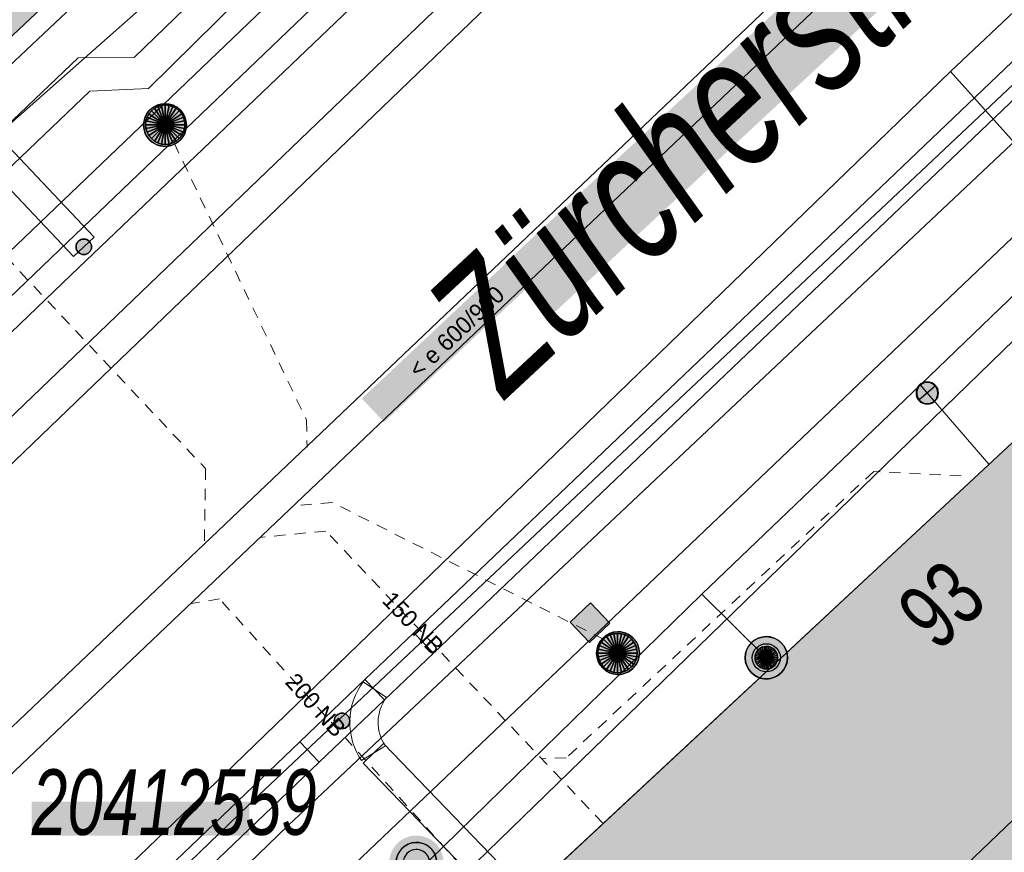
# Model space of a CAD drawing. Header units: metres. Extents: x 2695560 to 2696939, y 1260529 to 1262050.
# Tile 131 of 256: x 2695652 to 2695669, y 1260943 to 1260957. Entities that reach past the tile are written whole.
import ezdxf

# ---------------------------------------------------------------- set-up
doc = ezdxf.new("R2010")
doc.units = ezdxf.units.M
doc.linetypes.add('AUSGEZOGEN', pattern=[0])
doc.linetypes.add('VERDECKT2_S2', pattern=[0.36, 0.2, -0.16])
for name, color, linetype in [('XR$1$AV_Gebäudeflächen (BB)', 7, 'AUSGEZOGEN'), ('XR$1$AV_Haus-Nr.', 7, 'AUSGEZOGEN'), ('XR$1$AV_Lagefixpunkt-Nr.', 7, 'AUSGEZOGEN'), ('XR$1$AV_Lagefixpunkte', 7, 'AUSGEZOGEN'), ('XR$1$AV_Linien (BB)', 7, 'AUSGEZOGEN'), ('XR$1$AV_Strassennamen', 7, 'AUSGEZOGEN'), ('XR$1$AW_LK_Einlaufschacht alt', 24, 'AUSGEZOGEN'), ('XR$1$AW_LK_Schachtdeckel', 24, 'AUSGEZOGEN'), ('XR$1$EW_LK_Knoten', 1, 'AUSGEZOGEN'), ('XR$1$Liegenschaftsgrenzen', 7, 'AUSGEZOGEN'), ('XR$1$PFAV', 255, 'AUSGEZOGEN'), ('XR$1$PFAW', 255, 'AUSGEZOGEN'), ('XR$1$PFWA', 255, 'AUSGEZOGEN'), ('XR$1$RAEW', 8, 'AUSGEZOGEN'), ('XR$1$RP_Abstandslinie', 7, 'AUSGEZOGEN'), ('XR$1$WA_LK_Absperrarmatur', 171, 'AUSGEZOGEN'), ('XR$1$WA_LK_Hydrant', 171, 'AUSGEZOGEN')]:
    doc.layers.add(name, color=color, linetype=linetype)
for name, color, linetype, lineweight in [('XR$2$ABW-Linie-R-ungenau', 4, 'VERDECKT2_S2', 18), ('XR$2$ABW-LinieFlaeche-R-genau', 4, 'AUSGEZOGEN', 18), ('XR$2$ABW-Punkt', 6, 'AUSGEZOGEN', 18), ('XR$2$ELE-Flaeche-oberirdisch', 1, 'AUSGEZOGEN', 18), ('XR$2$ELE-LinieFlaeche-genau', 1, 'AUSGEZOGEN', 18), ('XR$2$GAS-Linie-genau', 12, 'AUSGEZOGEN', 18), ('XR$2$KOM-Linie-U-genau', 91, 'AUSGEZOGEN', 18), ('XR$2$KOM-LinieFlaeche-U-genau', 91, 'AUSGEZOGEN', 18), ('XR$2$WAS-Linie-genau', 5, 'AUSGEZOGEN', 18), ('XR$2$WAS-Punkt', 5, 'AUSGEZOGEN', 18), ('XR$2$WEI-Text', 59, 'AUSGEZOGEN', 18)]:
    doc.layers.add(name, color=color, linetype=linetype, lineweight=lineweight)
doc.styles.add('ARIAL', font='arial.ttf')
doc.styles.add('TXT', font='txt')

# ---------------------------------------------------------------- blocks, each defined once
blk = doc.blocks.new('COMPLEXOBJECT_443')
at = {"layer": 'XR$1$AV_Linien (BB)', "color": 7, "linetype": 'AUSGEZOGEN', "transparency": 33554687}
blk.add_lwpolyline([(5625.444, 10929.421), (5664.073, 10966.374), (5707.358, 11007.742)], dxfattribs=at)
blk = doc.blocks.new('BWAV1')
at = {"layer": 'XR$1$PFAV', "transparency": 33554687}
blk.add_hatch(color=7, dxfattribs=at).paths.add_polyline_path([(0.67, 0), (0.656, 0.135), (0.616, 0.264), (0.55, 0.383), (0.462, 0.486), (0.354, 0.569), (0.233, 0.628), (0.101, 0.662), (-0.034, 0.669), (-0.168, 0.649), (-0.295, 0.602), (-0.41, 0.53), (-0.508, 0.436), (-0.586, 0.325), (-0.639, 0.201), (-0.667, 0.068), (-0.667, -0.068), (-0.639, -0.201), (-0.586, -0.325), (-0.508, -0.436), (-0.41, -0.53), (-0.295, -0.602), (-0.168, -0.649), (-0.034, -0.669), (0.101, -0.662), (0.233, -0.628), (0.354, -0.569), (0.462, -0.486), (0.55, -0.383), (0.616, -0.264), (0.656, -0.135)])
at = {"color": 7, "transparency": 33554687}
for radius, start, end in [(0.5, 91.1948, 268.8052), (0.5, 268.8052, 91.1948), (0.326, 91.1948, 268.8052), (0.326, 268.8052, 91.1948)]:
    blk.add_arc((0, 0), radius, start, end, dxfattribs=at)
at = {"layer": 'XR$1$PFAV', "transparency": 33554687}
blk.add_circle((0, 0), 0.5, dxfattribs=at)
blk = doc.blocks.new('BAW2089')
at = {"layer": 'XR$1$PFAW', "transparency": 33554687}
blk.add_hatch(color=7, dxfattribs=at).paths.add_polyline_path([(-0.5, 0.5), (-0.5, -0.5), (0.5, -0.5), (0.5, 0.5)])
at = {"transparency": 33554687}
blk.add_lwpolyline([(-0.5, 0.5), (0.5, 0.5), (0.5, -0.5), (-0.5, -0.5), (-0.5, 0.5)], close=True, dxfattribs=at)
at = {"layer": 'XR$1$PFAW', "transparency": 33554687}
blk.add_lwpolyline([(-0.5, 0.5), (0.5, 0.5), (0.5, -0.5), (-0.5, -0.5), (-0.5, 0.5)], close=True, dxfattribs=at)
blk = doc.blocks.new('BAW2088')
at = {"layer": 'XR$1$PFAW', "transparency": 33554687}
blk.add_hatch(color=253, dxfattribs=at).paths.add_polyline_path([(0.51, 0), (0.5, 0.101), (0.47, 0.197), (0.421, 0.286), (0.355, 0.362), (0.275, 0.424), (0.184, 0.469), (0.086, 0.494), (-0.015, 0.499), (-0.115, 0.484), (-0.21, 0.449), (-0.296, 0.395), (-0.369, 0.326), (-0.427, 0.243), (-0.467, 0.15), (-0.487, 0.051), (-0.487, -0.051), (-0.467, -0.15), (-0.427, -0.243), (-0.369, -0.326), (-0.296, -0.395), (-0.21, -0.449), (-0.115, -0.484), (-0.015, -0.499), (0.086, -0.494), (0.184, -0.469), (0.275, -0.424), (0.355, -0.362), (0.421, -0.286), (0.47, -0.197), (0.5, -0.101)])
at = {"transparency": 33554687}
for start, end in [(91.1948, 268.8052), (268.8052, 91.1948)]:
    blk.add_arc((0.01, 0), 0.5, start, end, dxfattribs=at)
at = {"layer": 'XR$1$PFAW', "transparency": 33554687}
blk.add_circle((0.01, 0), 0.5, dxfattribs=at)
blk = doc.blocks.new('BWA2009')
at = {"true_color": 0x000000, "transparency": 33554687}
blk.add_hatch(color=18, dxfattribs=at).paths.add_polyline_path([(0.333, 0), (0.327, 0.067), (0.306, 0.131), (0.274, 0.19), (0.23, 0.242), (0.176, 0.283), (0.116, 0.313), (0.05, 0.329), (-0.017, 0.333), (-0.084, 0.323), (-0.147, 0.299), (-0.204, 0.264), (-0.253, 0.217), (-0.291, 0.162), (-0.318, 0.1), (-0.332, 0.034), (-0.332, -0.034), (-0.318, -0.1), (-0.291, -0.162), (-0.253, -0.217), (-0.204, -0.264), (-0.147, -0.299), (-0.084, -0.323), (-0.017, -0.333), (0.05, -0.329), (0.116, -0.313), (0.176, -0.283), (0.23, -0.242), (0.274, -0.19), (0.306, -0.131), (0.327, -0.067)])
at = {"layer": 'XR$1$PFWA', "transparency": 33554687}
blk.add_hatch(color=7, dxfattribs=at).paths.add_polyline_path([(0.5, 0), (0.49, 0.101), (0.459, 0.197), (0.41, 0.286), (0.344, 0.362), (0.264, 0.424), (0.174, 0.469), (0.076, 0.494), (-0.025, 0.499), (-0.125, 0.484), (-0.22, 0.449), (-0.306, 0.395), (-0.379, 0.326), (-0.437, 0.243), (-0.477, 0.15), (-0.497, 0.051), (-0.497, -0.051), (-0.477, -0.15), (-0.437, -0.243), (-0.379, -0.326), (-0.306, -0.395), (-0.22, -0.449), (-0.125, -0.484), (-0.025, -0.499), (0.076, -0.494), (0.174, -0.469), (0.264, -0.424), (0.344, -0.362), (0.41, -0.286), (0.459, -0.197), (0.49, -0.101)])
at = {"transparency": 33554687}
blk.add_circle((0, 0), 0.333, dxfattribs=at)
for start, end in [(90, 180), (0, 90), (180, 270), (270, 0)]:
    blk.add_arc((0, 0), 0.5, start, end, dxfattribs=at)
at = {"layer": 'XR$1$PFWA', "transparency": 33554687}
blk.add_circle((0, 0), 0.5, dxfattribs=at)
blk = doc.blocks.new('BWA965')
at = {"layer": 'XR$1$PFWA', "transparency": 33554687}
blk.add_hatch(color=7, dxfattribs=at).paths.add_polyline_path([(0, 0.5), (-0.051, 0.497), (-0.101, 0.49), (-0.15, 0.477), (-0.197, 0.459), (-0.243, 0.437), (-0.286, 0.41), (-0.326, 0.379), (-0.362, 0.344), (-0.395, 0.306), (-0.424, 0.264), (-0.449, 0.22), (-0.469, 0.174), (-0.484, 0.125), (-0.494, 0.076), (-0.499, 0.025), (-0.499, -0.025), (-0.494, -0.076), (-0.484, -0.125), (-0.469, -0.174), (-0.449, -0.22), (-0.424, -0.264), (-0.395, -0.306), (-0.362, -0.344), (-0.326, -0.379), (-0.286, -0.41), (-0.243, -0.437), (-0.197, -0.459), (-0.15, -0.477), (-0.101, -0.49), (-0.051, -0.497), (0, -0.5), (0.051, -0.497), (0.101, -0.49), (0.15, -0.477), (0.197, -0.459), (0.243, -0.437), (0.286, -0.41), (0.326, -0.379), (0.362, -0.344), (0.395, -0.306), (0.424, -0.264), (0.449, -0.22), (0.469, -0.174), (0.484, -0.125), (0.494, -0.076), (0.499, -0.025), (0.499, 0.025), (0.494, 0.076), (0.484, 0.125), (0.469, 0.174), (0.449, 0.22), (0.424, 0.264), (0.395, 0.306), (0.362, 0.344), (0.326, 0.379), (0.286, 0.41), (0.243, 0.437), (0.197, 0.459), (0.15, 0.477), (0.101, 0.49), (0.051, 0.497)])
at = {"transparency": 33554687}
blk.add_line((0, 0.5), (0, -0.5), dxfattribs=at)
for start, end in [(90, 270), (270, 90)]:
    blk.add_arc((0, 0), 0.5, start, end, dxfattribs=at)
blk = doc.blocks.new('BEW957')
at = {"layer": 'XR$1$RAEW', "transparency": 33554687}
blk.add_hatch(color=1, dxfattribs=at).paths.add_polyline_path([(-0.5, 0), (-0.497, -0.051), (-0.49, -0.101), (-0.477, -0.15), (-0.459, -0.197), (-0.437, -0.243), (-0.41, -0.286), (-0.379, -0.326), (-0.344, -0.362), (-0.306, -0.395), (-0.264, -0.424), (-0.22, -0.449), (-0.174, -0.469), (-0.125, -0.484), (-0.076, -0.494), (-0.025, -0.499), (0.025, -0.499), (0.076, -0.494), (0.125, -0.484), (0.174, -0.469), (0.22, -0.449), (0.264, -0.424), (0.306, -0.395), (0.344, -0.362), (0.379, -0.326), (0.41, -0.286), (0.437, -0.243), (0.459, -0.197), (0.477, -0.15), (0.49, -0.101), (0.497, -0.051), (0.5, 0), (0.497, 0.051), (0.49, 0.101), (0.477, 0.15), (0.459, 0.197), (0.437, 0.243), (0.41, 0.286), (0.379, 0.326), (0.344, 0.362), (0.306, 0.395), (0.264, 0.424), (0.22, 0.449), (0.174, 0.469), (0.125, 0.484), (0.076, 0.494), (0.025, 0.499), (-0.025, 0.499), (-0.076, 0.494), (-0.125, 0.484), (-0.174, 0.469), (-0.22, 0.449), (-0.264, 0.424), (-0.306, 0.395), (-0.344, 0.362), (-0.379, 0.326), (-0.41, 0.286), (-0.437, 0.243), (-0.459, 0.197), (-0.477, 0.15), (-0.49, 0.101), (-0.497, 0.051)])
at = {"color": 1, "transparency": 33554687}
for start, end in [(90, 180), (180, 270), (0, 90), (270, 0)]:
    blk.add_arc((0, 0), 0.5, start, end, dxfattribs=at)
at = {"layer": 'XR$1$RAEW', "color": 1, "transparency": 33554687}
blk.add_circle((0, 0), 0.5, dxfattribs=at)
blk = doc.blocks.new('WAS-ABSPERRORGAN')
at = {"layer": 'XR$2$WAS-Punkt', "linetype": 'AUSGEZOGEN', "transparency": 33554687}
for p, q in [((0, 200, 2500), (0, -200, 2500)), ((0, 0), (0, 0))]:
    blk.add_line(p, q, dxfattribs=at)
blk.add_circle((0, 0, 502500), 200, dxfattribs=at)
blk = doc.blocks.new('WAS-OBERFLURHYDRANT')
at = {"layer": 'XR$2$WAS-Punkt', "linetype": 'AUSGEZOGEN', "transparency": 33554687}
blk.add_hatch(color=5, dxfattribs=at).paths.add_polyline_path([(0, -200), (20, -199), (40, -196), (60, -191), (79, -184), (97, -175), (114, -164), (130, -152), (145, -138), (158, -122), (170, -106), (180, -88), (188, -69), (194, -50), (198, -30), (200, -10), (200, 10), (198, 30), (194, 50), (188, 69), (180, 88), (170, 106), (158, 122), (145, 138), (130, 152), (114, 164), (97, 175), (79, 184), (60, 191), (40, 196), (20, 199), (0, 200), (-20, 199), (-40, 196), (-60, 191), (-79, 184), (-97, 175), (-114, 164), (-130, 152), (-145, 138), (-158, 122), (-170, 106), (-180, 88), (-188, 69), (-194, 50), (-198, 30), (-200, 10), (-200, -10), (-198, -30), (-194, -50), (-188, -69), (-180, -88), (-170, -106), (-158, -122), (-145, -138), (-130, -152), (-114, -164), (-97, -175), (-79, -184), (-60, -191), (-40, -196), (-20, -199)])
at = {"layer": 'XR$2$WAS-Punkt', "linetype": 'AUSGEZOGEN', "lineweight": 25, "transparency": 33554687}
for points in [[(-77, 185, 2500), (0, 0, 2500), (-111, 166, 2500)], [(-77, 185), (0, 0), (-111, 166)], [(-77, 185, 2500), (-77, 185), (-111, 166), (-111, 166, 2500)], [(-39, 196, 2500), (0, 0, 2500), (-77, 185, 2500)], [(-39, 196), (0, 0), (-77, 185)], [(-39, 196, 2500), (-39, 196), (-77, 185), (-77, 185, 2500)], [(0, 200, 2500), (0, 0, 2500), (-39, 196, 2500)], [(0, 200), (0, 0), (-39, 196)], [(0, 200, 2500), (0, 200), (-39, 196), (-39, 196, 2500)], [(39, 196, 2500), (0, 0, 2500), (0, 200, 2500)], [(39, 196), (0, 0), (0, 200)], [(39, 196, 2500), (39, 196), (0, 200), (0, 200, 2500)], [(77, 185, 2500), (0, 0, 2500), (39, 196, 2500)], [(77, 185), (0, 0), (39, 196)], [(111, 166, 2500), (0, 0, 2500), (77, 185, 2500)], [(111, 166), (0, 0), (77, 185)], [(77, 185, 2500), (77, 185), (39, 196), (39, 196, 2500)], [(111, 166, 2500), (111, 166), (77, 185), (77, 185, 2500)], [(-196, 39, 2500), (0, 0, 2500), (-200, 0, 2500)], [(-196, 39), (0, 0), (-200, 0)], [(-196, 39, 2500), (-196, 39), (-200, 0), (-200, 0, 2500)], [(-200, 0, 2500), (0, 0, 2500), (-196, -39, 2500)], [(-200, 0), (0, 0), (-196, -39)], [(-185, 77, 2500), (0, 0, 2500), (-196, 39, 2500)], [(-185, 77), (0, 0), (-196, 39)], [(-185, 77, 2500), (-185, 77), (-196, 39), (-196, 39, 2500)], [(-196, -39, 2500), (0, 0, 2500), (-185, -77, 2500)], [(-196, -39), (0, 0), (-185, -77)], [(-166, 111, 2500), (0, 0, 2500), (-185, 77, 2500)], [(-166, 111), (0, 0), (-185, 77)], [(-166, 111, 2500), (-166, 111), (-185, 77), (-185, 77, 2500)], [(-185, -77, 2500), (0, 0, 2500), (-166, -111, 2500)], [(-185, -77), (0, 0), (-166, -111)], [(-141, 141, 2500), (0, 0, 2500), (-166, 111, 2500)], [(-141, 141), (0, 0), (-166, 111)], [(-141, 141, 2500), (-141, 141), (-166, 111), (-166, 111, 2500)], [(-166, -111, 2500), (0, 0, 2500), (-141, -141, 2500)], [(-166, -111), (0, 0), (-141, -141)], [(-111, 166, 2500), (0, 0, 2500), (-141, 141, 2500)], [(-111, 166), (0, 0), (-141, 141)], [(-111, 166, 2500), (-111, 166), (-141, 141), (-141, 141, 2500)], [(-141, -141, 2500), (0, 0, 2500), (-111, -166, 2500)], [(-141, -141), (0, 0), (-111, -166)], [(-111, -166, 2500), (0, 0, 2500), (-77, -185, 2500)], [(-111, -166), (0, 0), (-77, -185)], [(-77, -185, 2500), (0, 0, 2500), (-39, -196, 2500)], [(-77, -185), (0, 0), (-39, -196)], [(-39, -196, 2500), (0, 0, 2500), (0, -200, 2500)], [(-39, -196), (0, 0), (0, -200)], [(141, 141, 2500), (0, 0, 2500), (111, 166, 2500)], [(141, 141), (0, 0), (111, 166)], [(166, 111, 2500), (0, 0, 2500), (141, 141, 2500)], [(166, 111), (0, 0), (141, 141)], [(185, 77, 2500), (0, 0, 2500), (166, 111, 2500)], [(185, 77), (0, 0), (166, 111)], [(196, 39, 2500), (0, 0, 2500), (185, 77, 2500)], [(196, 39), (0, 0), (185, 77)], [(200, 0, 2500), (0, 0, 2500), (196, 39, 2500)], [(200, 0), (0, 0), (196, 39)], [(0, -200, 2500), (0, 0, 2500), (39, -196, 2500)], [(39, -196, 2500), (0, 0, 2500), (77, -185, 2500)], [(77, -185, 2500), (0, 0, 2500), (111, -166, 2500)], [(111, -166, 2500), (0, 0, 2500), (141, -141, 2500)], [(141, -141, 2500), (0, 0, 2500), (166, -111, 2500)], [(166, -111, 2500), (0, 0, 2500), (185, -77, 2500)], [(185, -77, 2500), (0, 0, 2500), (196, -39, 2500)], [(196, -39, 2500), (0, 0, 2500), (200, 0, 2500)], [(0, -200), (0, 0), (39, -196)], [(39, -196), (0, 0), (77, -185)], [(77, -185), (0, 0), (111, -166)], [(111, -166), (0, 0), (141, -141)], [(141, -141), (0, 0), (166, -111)], [(166, -111), (0, 0), (185, -77)], [(185, -77), (0, 0), (196, -39)], [(196, -39), (0, 0), (200, 0)], [(141, 141, 2500), (141, 141), (111, 166), (111, 166, 2500)], [(166, 111, 2500), (166, 111), (141, 141), (141, 141, 2500)], [(185, 77, 2500), (185, 77), (166, 111), (166, 111, 2500)], [(196, 39, 2500), (196, 39), (185, 77), (185, 77, 2500)], [(200, 0, 2500), (200, 0), (196, 39), (196, 39, 2500)], [(-200, 0, 2500), (-200, 0), (-196, -39), (-196, -39, 2500)], [(-196, -39, 2500), (-196, -39), (-185, -77), (-185, -77, 2500)], [(-185, -77, 2500), (-185, -77), (-166, -111), (-166, -111, 2500)], [(-166, -111, 2500), (-166, -111), (-141, -141), (-141, -141, 2500)], [(-141, -141, 2500), (-141, -141), (-111, -166), (-111, -166, 2500)], [(-111, -166, 2500), (-111, -166), (-77, -185), (-77, -185, 2500)], [(77, -185, 2500), (77, -185), (111, -166), (111, -166, 2500)], [(111, -166, 2500), (111, -166), (141, -141), (141, -141, 2500)], [(141, -141, 2500), (141, -141), (166, -111), (166, -111, 2500)], [(166, -111, 2500), (166, -111), (185, -77), (185, -77, 2500)], [(185, -77, 2500), (185, -77), (196, -39), (196, -39, 2500)], [(196, -39, 2500), (196, -39), (200, 0), (200, 0, 2500)], [(-77, -185, 2500), (-77, -185), (-39, -196), (-39, -196, 2500)], [(-39, -196, 2500), (-39, -196), (0, -200), (0, -200, 2500)], [(0, -200, 2500), (0, -200), (39, -196), (39, -196, 2500)], [(39, -196, 2500), (39, -196), (77, -185), (77, -185, 2500)]]:
    blk.add_3dface(points, dxfattribs=at)
blk = doc.blocks.new('ABW-SCHLAMMSAMMLER_RUND')
at = {"layer": 'XR$2$ABW-Punkt', "linetype": 'AUSGEZOGEN', "lineweight": 13, "transparency": 33554687}
for p, q in [((-70, 75, 2500), (70, 75, 2500)), ((-70, -75, 2500), (70, -75, 2500))]:
    blk.add_line(p, q, dxfattribs=at)
blk.add_polyline3d([(90, 0, 2500), (0, 0, 2500), (-90, 0, 2500)], dxfattribs=at)
at = {"layer": 'XR$2$ABW-Punkt', "linetype": 'AUSGEZOGEN', "lineweight": 25, "transparency": 33554687}
for points in [[(-147, 29, 2500), (0, 0, 2500), (-150, 0, 2500)], [(-147, 29), (0, 0), (-150, 0)], [(-147, 29, 2500), (-147, 29), (-150, 0), (-150, 0, 2500)], [(-150, 0, 2500), (0, 0, 2500), (-147, -29, 2500)], [(-150, 0), (0, 0), (-147, -29)], [(-139, 57, 2500), (0, 0, 2500), (-147, 29, 2500)], [(-139, 57), (0, 0), (-147, 29)], [(-139, 57, 2500), (-139, 57), (-147, 29), (-147, 29, 2500)], [(-147, -29, 2500), (0, 0, 2500), (-139, -57, 2500)], [(-147, -29), (0, 0), (-139, -57)], [(-125, 83, 2500), (0, 0, 2500), (-139, 57, 2500)], [(-125, 83), (0, 0), (-139, 57)], [(-125, 83, 2500), (-125, 83), (-139, 57), (-139, 57, 2500)], [(-139, -57, 2500), (0, 0, 2500), (-125, -83, 2500)], [(-139, -57), (0, 0), (-125, -83)], [(-106, 106, 2500), (0, 0, 2500), (-125, 83, 2500)], [(-106, 106), (0, 0), (-125, 83)], [(-106, 106, 2500), (-106, 106), (-125, 83), (-125, 83, 2500)], [(-125, -83, 2500), (0, 0, 2500), (-106, -106, 2500)], [(-125, -83), (0, 0), (-106, -106)], [(-83, 125, 2500), (0, 0, 2500), (-106, 106, 2500)], [(-83, 125), (0, 0), (-106, 106)], [(-83, 125, 2500), (-83, 125), (-106, 106), (-106, 106, 2500)], [(-106, -106, 2500), (0, 0, 2500), (-83, -125, 2500)], [(-106, -106), (0, 0), (-83, -125)], [(-57, 139, 2500), (0, 0, 2500), (-83, 125, 2500)], [(-57, 139), (0, 0), (-83, 125)], [(-57, 139, 2500), (-57, 139), (-83, 125), (-83, 125, 2500)], [(-83, -125, 2500), (0, 0, 2500), (-57, -139, 2500)], [(-83, -125), (0, 0), (-57, -139)], [(-29, 147, 2500), (0, 0, 2500), (-57, 139, 2500)], [(-29, 147), (0, 0), (-57, 139)], [(-29, 147, 2500), (-29, 147), (-57, 139), (-57, 139, 2500)], [(-57, -139, 2500), (0, 0, 2500), (-29, -147, 2500)], [(-57, -139), (0, 0), (-29, -147)], [(0, 150, 2500), (0, 0, 2500), (-29, 147, 2500)], [(0, 150), (0, 0), (-29, 147)], [(0, 150, 2500), (0, 150), (-29, 147), (-29, 147, 2500)], [(-29, -147, 2500), (0, 0, 2500), (0, -150, 2500)], [(-29, -147), (0, 0), (0, -150)], [(29, 147, 2500), (0, 0, 2500), (0, 150, 2500)], [(29, 147), (0, 0), (0, 150)], [(29, 147, 2500), (29, 147), (0, 150), (0, 150, 2500)], [(57, 139, 2500), (0, 0, 2500), (29, 147, 2500)], [(57, 139), (0, 0), (29, 147)], [(83, 125, 2500), (0, 0, 2500), (57, 139, 2500)], [(83, 125), (0, 0), (57, 139)], [(106, 106, 2500), (0, 0, 2500), (83, 125, 2500)], [(106, 106), (0, 0), (83, 125)], [(125, 83, 2500), (0, 0, 2500), (106, 106, 2500)], [(125, 83), (0, 0), (106, 106)], [(139, 57, 2500), (0, 0, 2500), (125, 83, 2500)], [(139, 57), (0, 0), (125, 83)], [(147, 29, 2500), (0, 0, 2500), (139, 57, 2500)], [(147, 29), (0, 0), (139, 57)], [(150, 0, 2500), (0, 0, 2500), (147, 29, 2500)], [(150, 0), (0, 0), (147, 29)], [(0, -150, 2500), (0, 0, 2500), (29, -147, 2500)], [(29, -147, 2500), (0, 0, 2500), (57, -139, 2500)], [(57, -139, 2500), (0, 0, 2500), (83, -125, 2500)], [(83, -125, 2500), (0, 0, 2500), (106, -106, 2500)], [(106, -106, 2500), (0, 0, 2500), (125, -83, 2500)], [(125, -83, 2500), (0, 0, 2500), (139, -57, 2500)], [(139, -57, 2500), (0, 0, 2500), (147, -29, 2500)], [(147, -29, 2500), (0, 0, 2500), (150, 0, 2500)], [(0, -150), (0, 0), (29, -147)], [(29, -147), (0, 0), (57, -139)], [(57, -139), (0, 0), (83, -125)], [(83, -125), (0, 0), (106, -106)], [(106, -106), (0, 0), (125, -83)], [(125, -83), (0, 0), (139, -57)], [(139, -57), (0, 0), (147, -29)], [(147, -29), (0, 0), (150, 0)], [(57, 139, 2500), (57, 139), (29, 147), (29, 147, 2500)], [(83, 125, 2500), (83, 125), (57, 139), (57, 139, 2500)], [(106, 106, 2500), (106, 106), (83, 125), (83, 125, 2500)], [(125, 83, 2500), (125, 83), (106, 106), (106, 106, 2500)], [(139, 57, 2500), (139, 57), (125, 83), (125, 83, 2500)], [(147, 29, 2500), (147, 29), (139, 57), (139, 57, 2500)], [(150, 0, 2500), (150, 0), (147, 29), (147, 29, 2500)], [(-150, 0, 2500), (-150, 0), (-147, -29), (-147, -29, 2500)], [(-147, -29, 2500), (-147, -29), (-139, -57), (-139, -57, 2500)], [(-139, -57, 2500), (-139, -57), (-125, -83), (-125, -83, 2500)], [(-125, -83, 2500), (-125, -83), (-106, -106), (-106, -106, 2500)], [(-106, -106, 2500), (-106, -106), (-83, -125), (-83, -125, 2500)], [(-83, -125, 2500), (-83, -125), (-57, -139), (-57, -139, 2500)], [(-57, -139, 2500), (-57, -139), (-29, -147), (-29, -147, 2500)], [(-29, -147, 2500), (-29, -147), (0, -150), (0, -150, 2500)], [(0, -150, 2500), (0, -150), (29, -147), (29, -147, 2500)], [(29, -147, 2500), (29, -147), (57, -139), (57, -139, 2500)], [(57, -139, 2500), (57, -139), (83, -125), (83, -125, 2500)], [(83, -125, 2500), (83, -125), (106, -106), (106, -106, 2500)], [(106, -106, 2500), (106, -106), (125, -83), (125, -83, 2500)], [(125, -83, 2500), (125, -83), (139, -57), (139, -57, 2500)], [(139, -57, 2500), (139, -57), (147, -29), (147, -29, 2500)], [(147, -29, 2500), (147, -29), (150, 0), (150, 0, 2500)]]:
    blk.add_3dface(points, dxfattribs=at)
blk = doc.blocks.new('ABW-DECKEL')
at = {"layer": 'XR$2$ABW-Punkt', "linetype": 'AUSGEZOGEN', "lineweight": 25, "transparency": 33554687}
for points in [[(0, 350, 2500), (0, 0, 2500), (-68, 343, 2500)], [(0, 350), (0, 0), (-68, 343)], [(0, 350, 2500), (0, 350), (-68, 343), (-68, 343, 2500)], [(68, 343, 2500), (0, 0, 2500), (0, 350, 2500)], [(68, 343), (0, 0), (0, 350)], [(68, 343, 2500), (68, 343), (0, 350), (0, 350, 2500)], [(-291, 194, 2500), (0, 0, 2500), (-323, 134, 2500)], [(-291, 194), (0, 0), (-323, 134)], [(-291, 194, 2500), (-291, 194), (-323, 134), (-323, 134, 2500)], [(-247, 247, 2500), (0, 0, 2500), (-291, 194, 2500)], [(-247, 247), (0, 0), (-291, 194)], [(-247, 247, 2500), (-247, 247), (-291, 194), (-291, 194, 2500)], [(-194, 291, 2500), (0, 0, 2500), (-247, 247, 2500)], [(-194, 291), (0, 0), (-247, 247)], [(-194, 291, 2500), (-194, 291), (-247, 247), (-247, 247, 2500)], [(-134, 323, 2500), (0, 0, 2500), (-194, 291, 2500)], [(-134, 323), (0, 0), (-194, 291)], [(-134, 323, 2500), (-134, 323), (-194, 291), (-194, 291, 2500)], [(-68, 343, 2500), (0, 0, 2500), (-134, 323, 2500)], [(-68, 343), (0, 0), (-134, 323)], [(-68, 343, 2500), (-68, 343), (-134, 323), (-134, 323, 2500)], [(134, 323, 2500), (0, 0, 2500), (68, 343, 2500)], [(134, 323), (0, 0), (68, 343)], [(194, 291, 2500), (0, 0, 2500), (134, 323, 2500)], [(194, 291), (0, 0), (134, 323)], [(247, 247, 2500), (0, 0, 2500), (194, 291, 2500)], [(247, 247), (0, 0), (194, 291)], [(291, 194, 2500), (0, 0, 2500), (247, 247, 2500)], [(291, 194), (0, 0), (247, 247)], [(323, 134, 2500), (0, 0, 2500), (291, 194, 2500)], [(323, 134), (0, 0), (291, 194)], [(134, 323, 2500), (134, 323), (68, 343), (68, 343, 2500)], [(194, 291, 2500), (194, 291), (134, 323), (134, 323, 2500)], [(247, 247, 2500), (247, 247), (194, 291), (194, 291, 2500)], [(291, 194, 2500), (291, 194), (247, 247), (247, 247, 2500)], [(323, 134, 2500), (323, 134), (291, 194), (291, 194, 2500)], [(-343, 68, 2500), (0, 0, 2500), (-350, 0, 2500)], [(-343, 68), (0, 0), (-350, 0)], [(-343, 68, 2500), (-343, 68), (-350, 0), (-350, 0, 2500)], [(-350, 0, 2500), (0, 0, 2500), (-343, -68, 2500)], [(-350, 0), (0, 0), (-343, -68)], [(-323, 134, 2500), (0, 0, 2500), (-343, 68, 2500)], [(-323, 134), (0, 0), (-343, 68)], [(-323, 134, 2500), (-323, 134), (-343, 68), (-343, 68, 2500)], [(-343, -68, 2500), (0, 0, 2500), (-323, -134, 2500)], [(-343, -68), (0, 0), (-323, -134)], [(-323, -134, 2500), (0, 0, 2500), (-291, -194, 2500)], [(-323, -134), (0, 0), (-291, -194)], [(-291, -194, 2500), (0, 0, 2500), (-247, -247, 2500)], [(-291, -194), (0, 0), (-247, -247)], [(-247, -247, 2500), (0, 0, 2500), (-194, -291, 2500)], [(-247, -247), (0, 0), (-194, -291)], [(-194, -291, 2500), (0, 0, 2500), (-134, -323, 2500)], [(-194, -291), (0, 0), (-134, -323)], [(-134, -323, 2500), (0, 0, 2500), (-68, -343, 2500)], [(-134, -323), (0, 0), (-68, -343)], [(-68, -343, 2500), (0, 0, 2500), (0, -350, 2500)], [(-68, -343), (0, 0), (0, -350)], [(343, 68, 2500), (0, 0, 2500), (323, 134, 2500)], [(343, 68), (0, 0), (323, 134)], [(350, 0, 2500), (0, 0, 2500), (343, 68, 2500)], [(350, 0), (0, 0), (343, 68)], [(0, -350, 2500), (0, 0, 2500), (68, -343, 2500)], [(68, -343, 2500), (0, 0, 2500), (134, -323, 2500)], [(134, -323, 2500), (0, 0, 2500), (194, -291, 2500)], [(194, -291, 2500), (0, 0, 2500), (247, -247, 2500)], [(247, -247, 2500), (0, 0, 2500), (291, -194, 2500)], [(291, -194, 2500), (0, 0, 2500), (323, -134, 2500)], [(323, -134, 2500), (0, 0, 2500), (343, -68, 2500)], [(343, -68, 2500), (0, 0, 2500), (350, 0, 2500)], [(0, -350), (0, 0), (68, -343)], [(68, -343), (0, 0), (134, -323)], [(134, -323), (0, 0), (194, -291)], [(194, -291), (0, 0), (247, -247)], [(247, -247), (0, 0), (291, -194)], [(291, -194), (0, 0), (323, -134)], [(323, -134), (0, 0), (343, -68)], [(343, -68), (0, 0), (350, 0)], [(343, 68, 2500), (343, 68), (323, 134), (323, 134, 2500)], [(350, 0, 2500), (350, 0), (343, 68), (343, 68, 2500)], [(-350, 0, 2500), (-350, 0), (-343, -68), (-343, -68, 2500)], [(-343, -68, 2500), (-343, -68), (-323, -134), (-323, -134, 2500)], [(-323, -134, 2500), (-323, -134), (-291, -194), (-291, -194, 2500)], [(291, -194, 2500), (291, -194), (323, -134), (323, -134, 2500)], [(323, -134, 2500), (323, -134), (343, -68), (343, -68, 2500)], [(343, -68, 2500), (343, -68), (350, 0), (350, 0, 2500)], [(-291, -194, 2500), (-291, -194), (-247, -247), (-247, -247, 2500)], [(-247, -247, 2500), (-247, -247), (-194, -291), (-194, -291, 2500)], [(-194, -291, 2500), (-194, -291), (-134, -323), (-134, -323, 2500)], [(-134, -323, 2500), (-134, -323), (-68, -343), (-68, -343, 2500)], [(-68, -343, 2500), (-68, -343), (0, -350), (0, -350, 2500)], [(0, -350, 2500), (0, -350), (68, -343), (68, -343, 2500)], [(68, -343, 2500), (68, -343), (134, -323), (134, -323, 2500)], [(134, -323, 2500), (134, -323), (194, -291), (194, -291, 2500)], [(194, -291, 2500), (194, -291), (247, -247), (247, -247, 2500)], [(247, -247, 2500), (247, -247), (291, -194), (291, -194, 2500)]]:
    blk.add_3dface(points, dxfattribs=at)

msp = doc.modelspace()

# ---------------------------------------------------------------- hatches: boundary and pattern name
at = {"transparency": 33554687}
for points in [[(2695660.403, 1260953.127), (2695661.244, 1260952.224), (2695669.983, 1260960.359), (2695669.142, 1260961.262)], [(2695657.88, 1260950.747), (2695658.274, 1260950.327), (2695661.242, 1260953.113), (2695660.848, 1260953.533)], [(2695652.024, 1260943.594), (2695652.024, 1260942.991), (2695655.881, 1260942.991), (2695655.881, 1260943.594)]]:
    msp.add_hatch(color=7, dxfattribs=at).paths.add_polyline_path(points)
at = {"layer": 'XR$1$AV_Gebäudeflächen (BB)', "true_color": 0xd2d2d2, "transparency": 33554687}
for points in [[(2695650.67, 1260956.47), (2695650.79, 1260956.35), (2695668.64, 1260973.14), (2695668.35, 1260973.45), (2695661.934, 1260980.25), (2695654.254, 1260973.057), (2695653.712, 1260973.636), (2695651.192, 1260971.275), (2695651.734, 1260970.696), (2695644.056, 1260963.505)], [(2695681.301, 1260944.47), (2695672.84, 1260953.15), (2695661.318, 1260942.424), (2695671.761, 1260931.669), (2695682.72, 1260942.918), (2695682.79, 1260942.99)]]:
    msp.add_hatch(color=254, dxfattribs=at).paths.add_polyline_path(points)

# ---------------------------------------------------------------- linework, layer by layer
at = {"layer": 'XR$1$AV_Linien (BB)', "color": 7, "linetype": 'AUSGEZOGEN', "transparency": 33554687}
msp.add_line((2695661.318, 1260942.424), (2695672.84, 1260953.15), dxfattribs=at)
for points in [[(2695637.652, 1260923.359), (2695674.75, 1260958.681), (2695716.706, 1260999.015), (2695717.354, 1260999.635)], [(2695668.35, 1260973.45), (2695668.64, 1260973.14), (2695650.79, 1260956.35), (2695650.67, 1260956.47)]]:
    msp.add_lwpolyline(points, dxfattribs=at)
at = {"layer": 'XR$1$Liegenschaftsgrenzen', "color": 7, "linetype": 'AUSGEZOGEN', "transparency": 33554687}
msp.add_line((2695672.84, 1260953.15), (2695661.12, 1260942.24), dxfattribs=at)
msp.add_lwpolyline([(2695673.15, 1260978.04), (2695668.35, 1260973.45), (2695668.64, 1260973.14), (2695650.79, 1260956.35), (2695650.67, 1260956.47), (2695645.42, 1260951.47)], dxfattribs=at)
at = {"layer": 'XR$1$RP_Abstandslinie', "color": 7, "linetype": 'AUSGEZOGEN', "transparency": 33554687}
msp.add_lwpolyline([(2695687.91, 1260960.96), (2695649.71, 1260924.41), (2695644.74, 1260919.655)], dxfattribs=at)
at = {"layer": 'XR$2$ABW-Linie-R-ungenau', "linetype": 'VERDECKT2_S2', "transparency": 33554687}
for points in [[(2695654.393, 1260955.604), (2695656.899, 1260950.364), (2695656.909, 1260949.886)], [(2695649.591, 1260955.357), (2695655.107, 1260949.504), (2695655.086, 1260948.167)], [(2695668.513, 1260949.373), (2695666.961, 1260949.454), (2695661.506, 1260944.375), (2695661.069, 1260944.359)], [(2695662.18, 1260946.47), (2695657.354, 1260948.905), (2695656.662, 1260948.842)], [(2695662.159, 1260943.209), (2695657.242, 1260948.397), (2695656.073, 1260948.283)], [(2695664.717, 1260936.854), (2695655.356, 1260947.192), (2695654.858, 1260947.109)]]:
    msp.add_lwpolyline(points, dxfattribs=at)
at = {"layer": 'XR$2$ABW-LinieFlaeche-R-genau', "linetype": 'AUSGEZOGEN', "transparency": 33554687}
msp.add_lwpolyline([(2695682.315, 1260973.248), (2695649.4, 1260941.935), (2695648.986, 1260942.369), (2695681.901, 1260973.682), (2695682.315, 1260973.248)], close=True, dxfattribs=at)
at = {"layer": 'XR$2$ELE-Flaeche-oberirdisch', "transparency": 33554687}
for points in [[(2695652.367, 1260953.241), (2695640.107, 1260941.477), (2695640.107, 1260940.828), (2695652.723, 1260952.939), (2695674.606, 1260973.828), (2695675.675, 1260975.555), (2695678.541, 1260978.294), (2695678.174, 1260978.679), (2695675.275, 1260975.922), (2695674.205, 1260974.154), (2695652.367, 1260953.241)], [(2695649.735, 1260954.521), (2695649.887, 1260954.312), (2695651.533, 1260955.527), (2695655.299, 1260958.858), (2695658.778, 1260962.458), (2695662.443, 1260965.851), (2695666.126, 1260969.21), (2695669.409, 1260972.349), (2695670.85, 1260973.727), (2695670.658, 1260973.901), (2695670.485, 1260974.096), (2695668.967, 1260972.79), (2695666.789, 1260970.913), (2695661.972, 1260966.381), (2695656.139, 1260960.897), (2695653.458, 1260958.377), (2695650.694, 1260955.774), (2695649.585, 1260954.736), (2695649.735, 1260954.521)], [(2695641.204, 1260940.391), (2695640.107, 1260939.34), (2695640.107, 1260938.483), (2695641.632, 1260939.945), (2695671.129, 1260968.309), (2695670.733, 1260968.734), (2695641.204, 1260940.391)]]:
    msp.add_lwpolyline(points, close=True, dxfattribs=at)
at = {"layer": 'XR$2$ELE-LinieFlaeche-genau', "linetype": 'AUSGEZOGEN', "transparency": 33554687}
for points in [[(2695658.803, 1260946.592), (2695669.934, 1260957.21), (2695670.28, 1260956.848), (2695659.149, 1260946.23), (2695658.803, 1260946.592)], [(2695652.765, 1260953.267), (2695649.565, 1260956.647), (2695649.563, 1260956.648), (2695650.074, 1260957.123), (2695650.414, 1260956.757), (2695650.273, 1260956.626), (2695653.129, 1260953.611), (2695652.765, 1260953.267)], [(2695657.935, 1260945.763), (2695658.803, 1260946.592), (2695659.149, 1260946.23), (2695658.281, 1260945.401), (2695657.935, 1260945.763)], [(2695656.777, 1260944.659), (2695657.935, 1260945.763), (2695658.281, 1260945.401), (2695657.123, 1260944.297), (2695656.777, 1260944.659)], [(2695658.315, 1260945.442), (2695658.278, 1260945.388), (2695658.251, 1260945.34), (2695658.227, 1260945.289), (2695658.206, 1260945.235), (2695658.191, 1260945.183), (2695658.179, 1260945.128), (2695658.171, 1260945.072), (2695658.168, 1260945.017), (2695658.169, 1260944.96), (2695658.174, 1260944.905), (2695658.184, 1260944.85), (2695658.197, 1260944.795), (2695658.215, 1260944.743), (2695658.236, 1260944.691), (2695658.263, 1260944.641), (2695658.297, 1260944.584), (2695657.871, 1260944.324), (2695657.827, 1260944.395), (2695657.784, 1260944.479), (2695657.747, 1260944.565), (2695657.717, 1260944.655), (2695657.694, 1260944.746), (2695657.678, 1260944.839), (2695657.669, 1260944.934), (2695657.668, 1260945.027), (2695657.673, 1260945.122), (2695657.687, 1260945.214), (2695657.705, 1260945.307), (2695657.734, 1260945.399), (2695657.767, 1260945.485), (2695657.807, 1260945.57), (2695657.854, 1260945.652), (2695657.901, 1260945.722), (2695658.315, 1260945.442)], [(2695646.158, 1260934.503), (2695656.777, 1260944.659), (2695657.123, 1260944.297), (2695646.504, 1260934.141), (2695646.158, 1260934.503)], [(2695664.062, 1260938.176), (2695663.313, 1260938.674), (2695657.904, 1260944.28), (2695658.264, 1260944.628), (2695663.635, 1260939.06), (2695664.338, 1260938.592), (2695664.062, 1260938.176)]]:
    msp.add_lwpolyline(points, close=True, dxfattribs=at)
at = {"layer": 'XR$2$GAS-Linie-genau', "linetype": 'AUSGEZOGEN', "transparency": 33554687}
for p, q in [((2695653.838, 1260956.793), (2695657.909, 1260960.743)), ((2695643.828, 1260948.179), (2695652.845, 1260956.79)), ((2695652.845, 1260956.79), (2695653.838, 1260956.793)), ((2695658.991, 1260941.629), (2695669.701, 1260952.032))]:
    msp.add_line(p, q, dxfattribs=at)
at = {"layer": 'XR$2$KOM-Linie-U-genau', "linetype": 'AUSGEZOGEN', "transparency": 33554687}
for p, q in [((2695687.262, 1260974.53), (2695668.325, 1260956.547)), ((2695668.325, 1260956.547), (2695671.481, 1260953.02))]:
    msp.add_line(p, q, dxfattribs=at)
msp.add_lwpolyline([(2695640.107, 1260929.356), (2695655.608, 1260944.245), (2695668.325, 1260956.547)], dxfattribs=at)
at = {"layer": 'XR$2$KOM-LinieFlaeche-U-genau', "linetype": 'AUSGEZOGEN', "transparency": 33554687}
msp.add_lwpolyline([(2695656.052, 1260943.713), (2695640.107, 1260928.313), (2695640.107, 1260927.271), (2695656.57, 1260943.171), (2695688.349, 1260973.103), (2695688.72, 1260973.433), (2695691.336, 1260975.771), (2695692.521, 1260976.413), (2695692.163, 1260977.073), (2695690.902, 1260976.389), (2695688.22, 1260973.993), (2695687.843, 1260973.655), (2695656.052, 1260943.713)], close=True, dxfattribs=at)
at = {"layer": 'XR$2$WAS-Linie-genau', "linetype": 'AUSGEZOGEN', "transparency": 33554687}
for p, q in [((2695654.097, 1260956.245), (2695657.855, 1260959.962)), ((2695673.334, 1260956.325), (2695667.789, 1260950.987)), ((2695640.107, 1260943.828), (2695653.051, 1260956.197)), ((2695653.051, 1260956.197), (2695654.097, 1260956.245)), ((2695667.789, 1260950.987), (2695663.915, 1260947.275)), ((2695667.789, 1260950.987), (2695667.912, 1260950.845)), ((2695667.912, 1260950.845), (2695669.004, 1260949.58)), ((2695663.915, 1260947.275), (2695658.242, 1260941.743)), ((2695663.915, 1260947.275), (2695665.056, 1260946.15))]:
    msp.add_line(p, q, dxfattribs=at)

# ---------------------------------------------------------------- block references
at = {"layer": 'XR$1$AV_Lagefixpunkte', "color": 7, "linetype": 'AUSGEZOGEN', "lineweight": -3, "transparency": 33554687, "xscale": 0.7199999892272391, "yscale": 0.7199999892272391}
msp.add_blockref('BWAV1', (2695658.848, 1260942.514, 433.503), dxfattribs=at)
at = {"layer": 'XR$1$AV_Linien (BB)', "color": 7, "linetype": 'AUSGEZOGEN', "lineweight": -3, "transparency": 33554687}
msp.add_blockref('COMPLEXOBJECT_443', (2690000.97, 1249999.81), dxfattribs=at)
at = {"layer": 'XR$1$AW_LK_Einlaufschacht alt', "color": 24, "linetype": 'AUSGEZOGEN', "lineweight": -3, "transparency": 33554687, "xscale": 0.5000000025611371, "yscale": 0.5000000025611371, "rotation": 223.6392656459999}
msp.add_blockref('BAW2089', (2695661.929, 1260946.77), dxfattribs=at)
at = {"layer": 'XR$1$AW_LK_Schachtdeckel', "color": 24, "linetype": 'AUSGEZOGEN', "lineweight": -3, "transparency": 33554687, "xscale": 0.7578193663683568, "yscale": 0.7578193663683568, "rotation": 225.258124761}
msp.add_blockref('BAW2088', (2695654.393, 1260955.603), dxfattribs=at)
at = {"layer": 'XR$1$AW_LK_Schachtdeckel', "color": 24, "linetype": 'AUSGEZOGEN', "lineweight": -3, "transparency": 33554687, "xscale": 0.7578193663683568, "yscale": 0.7578193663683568}
msp.add_blockref('BAW2088', (2695662.417, 1260946.231), dxfattribs=at)
at = {"layer": 'XR$1$EW_LK_Knoten', "color": 1, "linetype": 'AUSGEZOGEN', "lineweight": -3, "transparency": 33554687, "xscale": 0.2749999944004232, "yscale": 0.2749999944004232}
for p in [(2695652.947, 1260953.438), (2695657.529, 1260945.029)]:
    msp.add_blockref('BEW957', p, dxfattribs=at)
at = {"layer": 'XR$1$WA_LK_Absperrarmatur', "color": 171, "linetype": 'AUSGEZOGEN', "lineweight": -3, "transparency": 33554687, "xscale": 0.3749999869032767, "yscale": 0.3749999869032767, "rotation": 310.804579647}
msp.add_blockref('BWA965', (2695667.912, 1260950.844), dxfattribs=at)
at = {"layer": 'XR$1$WA_LK_Hydrant', "color": 171, "linetype": 'AUSGEZOGEN', "lineweight": -3, "transparency": 33554687, "xscale": 0.7499999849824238, "yscale": 0.7499999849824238, "rotation": 315.4001478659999}
msp.add_blockref('BWA2009', (2695665.056, 1260946.149), dxfattribs=at)
at = {"layer": 'XR$2$ABW-Punkt', "color": 6, "linetype": 'AUSGEZOGEN', "lineweight": 18, "transparency": 33554687, "xscale": 0.001, "yscale": 0.001, "zscale": 0.001, "rotation": 360}
for name, p in [('ABW-DECKEL', (2695654.393, 1260955.604)), ('ABW-SCHLAMMSAMMLER_RUND', (2695654.393, 1260955.604)), ('ABW-DECKEL', (2695662.417, 1260946.232)), ('ABW-SCHLAMMSAMMLER_RUND', (2695662.417, 1260946.232))]:
    msp.add_blockref(name, p, dxfattribs=at)
at = {"layer": 'XR$2$WAS-Punkt', "color": 5, "linetype": 'AUSGEZOGEN', "lineweight": 18, "transparency": 33554687, "zscale": 0.001}
for name, p, xscale, yscale, rotation in [('WAS-ABSPERRORGAN', (2695667.912, 1260950.845), 0.0009999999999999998, 0.0009999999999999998, 220.9), ('WAS-OBERFLURHYDRANT', (2695665.056, 1260946.15), 0.001, 0.001, 225.5)]:
    msp.add_blockref(name, p, dxfattribs=dict(at, xscale=xscale, yscale=yscale, rotation=rotation))

# ---------------------------------------------------------------- texts
at = {"layer": 'XR$1$AV_Haus-Nr.', "color": 7, "transparency": 33554687, "insert": (2695667.763, 1260947.52), "char_height": 1.1621, "width": 1.68109, "attachment_point": 2, "rotation": 42.9498, "style": 'ARIAL'}
msp.add_mtext('\\W0.70;93', dxfattribs=at)
at = {"layer": 'XR$1$AV_Lagefixpunkt-Nr.', "color": 7, "transparency": 33554687, "insert": (2695652.024, 1260942.991), "char_height": 1.1621, "width": 5.50234, "attachment_point": 7, "style": 'ARIAL'}
msp.add_mtext('\\A1;{\\fArial|i1|b0;\\H1.162102;\\W0.700000;\\C7;20412559}\\P', dxfattribs=at)
at = {"layer": 'XR$1$AV_Strassennamen', "color": 7, "transparency": 33554687, "insert": (2695665.201, 1260956.734), "char_height": 2.32421, "width": 16.02776, "attachment_point": 5, "rotation": 42.9498, "style": 'ARIAL'}
msp.add_mtext('\\A1;{\\fArial|i1|b0;\\H2.324206;\\W0.700000;\\C7;Zürcherstrasse}\\P', dxfattribs=at)
at = {"layer": 'XR$2$WEI-Text', "transparency": 33554687, "char_height": 0.3, "attachment_point": 5, "style": 'TXT'}
for s, insert, width, rotation in [('\\W1.00;<\\~e\\~600/900', (2695659.561, 1260951.931), 3.19762, 43.2), ('\\W1.00;150\\~NB', (2695658.791, 1260946.763), 1.76905, 313.5), ('\\W1.00;200\\~NB', (2695657.061, 1260945.309), 1.76905, 312.2)]:
    msp.add_mtext(s, dxfattribs=dict(at, insert=insert, width=width, rotation=rotation))

doc.saveas('drawing.dxf')
